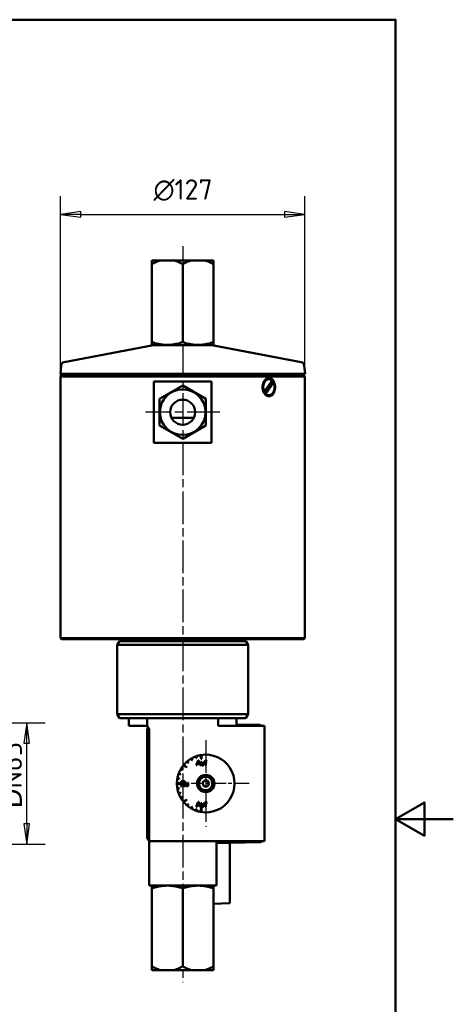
# Model space of a CAD drawing. Header units: millimetres. Extents: x 0 to 630, y 0 to 891.
# Tile 17 of 17: x 405 to 630, y 349 to 861. Entities that reach past the tile are written whole.
import ezdxf

# ---------------------------------------------------------------- set-up
doc = ezdxf.new("R2010")
doc.units = ezdxf.units.MM
doc.header["$LTSCALE"] = 3
doc.linetypes.add('CHAIN', pattern=[0.3543, 0.2362, -0.0295, 0.0591, -0.0295])
for name, color, linetype, lineweight in [('Bemaßungen(DIN)', 7, 'Continuous', 25), ('Mittelpunktmarkierung(DIN)', 4, 'CHAIN', 25), ('Rahmen_0', 179, 'Continuous', 50), ('Sichtbare Kanten(DIN)', 7, 'Continuous', 50)]:
    doc.layers.add(name, color=color, linetype=linetype, lineweight=lineweight)
doc.styles.add('STANDARD-BSI~0', font='isocpeur.ttf')
doc.dimstyles.new('STANDARD-DIN', dxfattribs={"dimscale": 3, "dimtxt": 3.5, "dimasz": 3.5, "dimexe": 3.175, "dimexo": 0, "dimgap": 0.8, "dimtad": 1, "dimrnd": 1e-08, "dimtxsty": 'STANDARD-BSI~0', "dimblk": 'Filled-1', "dimcen": 0.09, "dimdle": 10, "dimclrd": 5, "dimclre": 5, "dimclrt": 250, "dimadec": 1, "dimazin": 2, "dimtfac": 0.714286, "dimtdec": 3, "dimtmove": 0, "dimatfit": 3, "dimfxl": 1, "dimtolj": 1, "dimlwd": 25, "dimlwe": 25, "dimarcsym": 0})

# ---------------------------------------------------------------- blocks, each defined once
blk = doc.blocks.new('Ränder Default Border')
at = {"layer": 'Rahmen_0', "flags": 128}
for points in [[(10, 10), (10, 287), (200, 287), (200, 10), (10, 10)], [(210, 148.5), (200, 148.5), (205, 151.39), (205, 145.61), (200, 148.5)]]:
    blk.add_lwpolyline(points, dxfattribs=at)
blk = doc.blocks.new('Filled-1')
at = {"color": 0}
for p, q in [((0, 0), (-1, 0.143)), ((-1, 0.143), (-1, -0.143)), ((-1, 0), (0, 0)), ((-1, -0.143), (0, 0))]:
    blk.add_line(p, q, dxfattribs=at)
at = {"color": 0, "flags": 128}
blk.add_lwpolyline([(-1, -0.143), (0, 0), (-1, 0.143), (-1, -0.143)], dxfattribs=at)
at = {"color": 0}
blk.add_solid([(-1, -0.143), (0, 0), (-1, 0.143), (-1, -0.143)], dxfattribs=at)
blk = doc.blocks.new('*D22')
at = {"layer": 'Bemaßungen(DIN)', "color": 5, "linetype": 'Continuous', "lineweight": 25}
for p, q in [((425.79, 675.5), (425.79, 769.32)), ((552.79, 675.5), (552.79, 769.32)), ((436.29, 759.8), (542.29, 759.8))]:
    blk.add_line(p, q, dxfattribs=at)
at = {"layer": 'Defpoints', "color": 0, "linetype": 'Continuous'}
for p in [(552.79, 759.8), (425.79, 675.5), (552.79, 675.5)]:
    blk.add_point(p, dxfattribs=at)
at = {"layer": 'Bemaßungen(DIN)', "color": 5, "linetype": 'Continuous', "lineweight": 25, "xscale": 10.5, "yscale": 10.5, "zscale": 10.5, "rotation": 180}
blk.add_blockref('Filled-1', (425.79, 759.8), dxfattribs=at)
at = {"layer": 'Bemaßungen(DIN)', "color": 5, "linetype": 'Continuous', "lineweight": 25, "xscale": 10.5, "yscale": 10.5, "zscale": 10.5}
blk.add_blockref('Filled-1', (552.79, 759.8), dxfattribs=at)
at = {"layer": 'Bemaßungen(DIN)', "color": 250, "linetype": 'Continuous', "lineweight": 25, "true_color": 0x3f3f3f, "insert": (474.17, 778), "char_height": 10.5, "attachment_point": 1, "style": 'STANDARD-BSI~0'}
blk.add_mtext('\\A1;\\fAIGDT|b0|i0;\\H10.5000;n\\fISOCPEUR|b0|i0;\\H10.5000;127', dxfattribs=at)
blk = doc.blocks.new('*D24')
at = {"layer": 'Bemaßungen(DIN)', "color": 5, "linetype": 'Continuous', "lineweight": 25}
for p, q in [((316.09, 495.5), (417.73, 495.5)), ((408.2, 443), (408.2, 485)), ((316.09, 432.5), (417.73, 432.5))]:
    blk.add_line(p, q, dxfattribs=at)
at = {"layer": 'Defpoints', "color": 0, "linetype": 'Continuous'}
for p in [(316.09, 495.5), (408.2, 495.5), (316.09, 432.5)]:
    blk.add_point(p, dxfattribs=at)
at = {"layer": 'Bemaßungen(DIN)', "color": 5, "linetype": 'Continuous', "lineweight": 25, "xscale": 10.5, "yscale": 10.5, "zscale": 10.5}
for p, rotation in [((408.2, 495.5), 90), ((408.2, 432.5), 270)]:
    blk.add_blockref('Filled-1', p, dxfattribs=dict(at, rotation=rotation))
at = {"layer": 'Bemaßungen(DIN)', "color": 250, "linetype": 'Continuous', "lineweight": 25, "true_color": 0x3f3f3f, "insert": (395.19, 444.52), "char_height": 10.5, "attachment_point": 1, "rotation": 90, "style": 'STANDARD-BSI~0'}
blk.add_mtext('\\A1; \\fAIGDT|b0|i0;\\H10.5000;D\\fISOCPEUR|b0|i0;\\H10.5000;N65', dxfattribs=at)

msp = doc.modelspace()

# ---------------------------------------------------------------- linework, layer by layer
at = {"layer": 'Mittelpunktmarkierung(DIN)', "linetype": 'CHAIN', "ltscale": 23.990969}
for p, q in [((489.291, 743.344), (489.291, 360.812)), ((508.647, 656.996), (469.935, 656.996)), ((501.291, 486.496), (501.291, 441.496))]:
    msp.add_line(p, q, dxfattribs=at)
at = {"layer": 'Mittelpunktmarkierung(DIN)', "linetype": 'CHAIN', "ltscale": 11.111974}
msp.add_line((523.791, 463.996), (493.791, 463.996), dxfattribs=at)
at = {"layer": 'Sichtbare Kanten(DIN)'}
for p, q in [((477.889, 735.909), (473.291, 735.909)), ((473.291, 733.909), (473.291, 735.909)), ((473.291, 733.909), (473.291, 693.409)), ((477.889, 735.909), (484.693, 735.909)), ((493.889, 735.909), (484.693, 735.909)), ((489.291, 733.909), (489.291, 693.409)), ((493.889, 735.909), (500.693, 735.909)), ((505.291, 735.909), (500.693, 735.909)), ((505.291, 735.909), (505.291, 733.909)), ((505.291, 733.909), (505.291, 693.409)), ((474.106, 691.873), (427.681, 683.033)), ((473.291, 691.98), (473.291, 693.409)), ((473.414, 691.909), (473.291, 691.98)), ((473.414, 691.909), (505.168, 691.909)), ((504.476, 691.873), (550.901, 683.033)), ((505.168, 691.909), (505.291, 691.98)), ((505.291, 693.409), (505.291, 691.98)), ((426.062, 681.242), (425.691, 676.996)), ((552.519, 681.242), (552.891, 676.996)), ((552.891, 676.996), (425.691, 676.996)), ((426.687, 676.909), (425.691, 676.996)), ((426.291, 675.996), (425.791, 675.496)), ((426.291, 675.996), (552.291, 675.996)), ((551.895, 676.909), (426.687, 676.909)), ((427.291, 676.909), (427.291, 675.996)), ((551.291, 676.909), (551.291, 675.996)), ((551.895, 676.909), (552.891, 676.996)), ((552.291, 675.996), (552.791, 675.496)), ((552.791, 675.496), (425.791, 675.496)), ((425.791, 539.496), (425.791, 675.496)), ((504.291, 672.996), (474.291, 672.996)), ((474.291, 640.996), (474.291, 672.996)), ((477.291, 663.924), (489.291, 670.852)), ((489.291, 670.852), (501.291, 663.924)), ((504.291, 672.996), (504.291, 640.996)), ((531.721, 667.592), (535.834, 673.462)), ((531.967, 667.11), (535.267, 671.819)), ((536.592, 672.399), (532.48, 666.53)), ((534.157, 674.196), (533.803, 674.196)), ((536.239, 672.399), (536.592, 672.399)), ((552.791, 539.496), (552.791, 675.496)), ((531.368, 667.592), (531.721, 667.592)), ((532.48, 666.53), (532.126, 666.53)), ((534.157, 665.796), (533.803, 665.796)), ((477.291, 650.068), (477.291, 663.924)), ((501.291, 663.924), (501.291, 650.068)), ((489.291, 643.139), (477.291, 650.068)), ((483.525, 653.996), (495.057, 653.996)), ((501.291, 650.068), (489.291, 643.139)), ((474.291, 640.996), (504.291, 640.996)), ((425.791, 539.496), (552.791, 539.496)), ((426.291, 538.996), (425.791, 539.496)), ((552.291, 538.996), (426.291, 538.996)), ((456.446, 537.996), (455.291, 535.996)), ((456.446, 537.996), (522.136, 537.996)), ((458.291, 537.996), (458.291, 538.996)), ((520.291, 537.996), (520.291, 538.996)), ((522.136, 537.996), (523.291, 535.996)), ((552.291, 538.996), (552.791, 539.496)), ((523.291, 535.996), (455.291, 535.996)), ((455.291, 499.996), (455.291, 535.996)), ((523.291, 499.996), (523.291, 535.996)), ((455.291, 499.996), (523.291, 499.996)), ((456.446, 497.996), (455.291, 499.996)), ((522.136, 497.996), (456.446, 497.996)), ((461.291, 493.996), (461.291, 497.996)), ((470.771, 493.739), (470.771, 497.996)), ((507.811, 497.996), (507.811, 493.996)), ((517.291, 493.996), (517.291, 497.996)), ((522.136, 497.996), (523.291, 499.996)), ((461.291, 493.996), (469.791, 493.996)), ((470.791, 436.444), (470.791, 491.548)), ((471.791, 491.996), (471.791, 433.996)), ((531.791, 493.996), (507.811, 493.996)), ((517.291, 494.749), (528.843, 494.547)), ((531.791, 493.996), (531.791, 433.996)), ((493.705, 476.936), (494.205, 476.07)), ((494.378, 476.17), (493.878, 477.036)), ((494.205, 476.07), (494.378, 476.17)), ((496.067, 478.057), (496.409, 477.117)), ((496.597, 477.185), (496.255, 478.125)), ((497.263, 475.993), (496.287, 473.453)), ((496.409, 477.117), (496.597, 477.185)), ((497.627, 475.993), (497.263, 475.993)), ((498.664, 473.453), (497.627, 475.993)), ((498.539, 478.741), (498.886, 476.772)), ((499.181, 476.824), (498.834, 478.793)), ((498.886, 476.772), (499.181, 476.824)), ((501.692, 475.732), (501.741, 476.005)), ((488.251, 471.409), (489.117, 470.909)), ((489.217, 471.082), (488.351, 471.582)), ((489.117, 470.909), (489.217, 471.082)), ((489.704, 473.522), (491.237, 472.237)), ((491.429, 472.466), (489.897, 473.752)), ((491.237, 472.237), (491.429, 472.466)), ((491.573, 475.422), (492.216, 474.656)), ((492.369, 474.784), (491.726, 475.55)), ((492.216, 474.656), (492.369, 474.784)), ((496.287, 473.453), (496.643, 473.453)), ((496.643, 473.453), (496.922, 474.222)), ((496.922, 474.222), (497.987, 474.222)), ((497.019, 474.495), (497.3, 475.24)), ((497.882, 474.495), (497.019, 474.495)), ((497.615, 475.199), (497.882, 474.495)), ((497.987, 474.222), (498.281, 473.453)), ((498.281, 473.453), (498.664, 473.453)), ((499.197, 475.294), (498.885, 475.294)), ((498.885, 475.294), (498.885, 474.154)), ((499.197, 474.274), (499.197, 475.294)), ((500.376, 475.294), (500.064, 475.294)), ((500.064, 475.294), (500.064, 474.309)), ((500.097, 473.724), (500.097, 473.453)), ((500.097, 473.453), (500.376, 473.453)), ((500.376, 473.453), (500.376, 475.294)), ((500.939, 475.294), (500.664, 475.294)), ((500.664, 475.294), (500.664, 475.052)), ((500.664, 475.052), (500.939, 475.052)), ((500.939, 475.49), (500.939, 475.294)), ((500.939, 475.052), (500.939, 473.453)), ((500.939, 473.453), (501.251, 473.453)), ((501.249, 475.294), (501.249, 475.463)), ((501.607, 475.294), (501.249, 475.294)), ((501.251, 473.453), (501.251, 475.052)), ((501.251, 475.052), (501.607, 475.052)), ((501.607, 475.052), (501.607, 475.294)), ((486.502, 466.502), (487.487, 466.328)), ((487.521, 466.525), (486.537, 466.699)), ((487.162, 469.032), (488.101, 468.69)), ((488.17, 468.878), (487.23, 469.22)), ((487.487, 466.328), (487.521, 466.525)), ((488.101, 468.69), (488.17, 468.878)), ((488.292, 464.146), (486.292, 464.146)), ((486.292, 463.846), (488.292, 463.846)), ((487.487, 461.663), (486.502, 461.49)), ((486.537, 461.293), (487.521, 461.466)), ((487.521, 461.466), (487.487, 461.663)), ((488.292, 463.846), (488.292, 464.146)), ((489.703, 464.596), (488.4, 462.97)), ((488.4, 462.97), (488.4, 462.658)), ((488.4, 462.658), (490.41, 462.658)), ((490.369, 465.198), (488.547, 465.198)), ((488.547, 465.198), (488.547, 464.898)), ((488.547, 464.898), (489.968, 464.898)), ((488.788, 462.958), (488.94, 463.138)), ((490.41, 462.958), (488.788, 462.958)), ((488.94, 463.138), (490.369, 464.898)), ((490.369, 464.898), (490.369, 465.198)), ((490.41, 462.658), (490.41, 462.958)), ((491.037, 464.499), (490.725, 464.499)), ((490.725, 464.499), (490.725, 463.359)), ((491.037, 463.479), (491.037, 464.499)), ((492.216, 464.499), (491.904, 464.499)), ((491.904, 464.499), (491.904, 463.514)), ((491.937, 462.929), (491.937, 462.658)), ((491.937, 462.658), (492.216, 462.658)), ((492.216, 462.658), (492.216, 464.499)), ((499.559, 463.996), (500.425, 465.496)), ((500.425, 462.496), (499.559, 463.996)), ((500.425, 465.496), (502.157, 465.496)), ((502.157, 462.496), (500.425, 462.496)), ((502.157, 465.496), (503.023, 463.996)), ((503.023, 463.996), (502.157, 462.496)), ((488.101, 459.302), (487.162, 458.96)), ((487.23, 458.772), (488.17, 459.114)), ((488.17, 459.114), (488.101, 459.302)), ((489.117, 457.083), (488.251, 456.583)), ((488.351, 456.409), (489.217, 456.909)), ((489.217, 456.909), (489.117, 457.083)), ((491.237, 455.755), (489.704, 454.469)), ((489.897, 454.24), (491.429, 455.525)), ((491.429, 455.525), (491.237, 455.755)), ((492.216, 453.336), (491.573, 452.57)), ((491.726, 452.441), (492.369, 453.207)), ((492.369, 453.207), (492.216, 453.336)), ((494.205, 451.922), (493.705, 451.056)), ((493.878, 450.956), (494.378, 451.822)), ((494.378, 451.822), (494.205, 451.922)), ((496.409, 450.875), (496.067, 449.935)), ((496.255, 449.867), (496.597, 450.806)), ((497.263, 454.453), (496.287, 451.913)), ((496.287, 451.913), (496.643, 451.913)), ((496.597, 450.806), (496.409, 450.875)), ((496.643, 451.913), (496.922, 452.682)), ((496.922, 452.682), (497.987, 452.682)), ((497.019, 452.955), (497.3, 453.7)), ((497.882, 452.955), (497.019, 452.955)), ((497.627, 454.453), (497.263, 454.453)), ((497.615, 453.659), (497.882, 452.955)), ((498.664, 451.913), (497.627, 454.453)), ((497.987, 452.682), (498.281, 451.913)), ((498.281, 451.913), (498.664, 451.913)), ((498.886, 451.22), (498.539, 449.25)), ((498.834, 449.198), (499.181, 451.168)), ((499.197, 453.754), (498.885, 453.754)), ((498.885, 453.754), (498.885, 452.614)), ((499.181, 451.168), (498.886, 451.22)), ((499.197, 452.734), (499.197, 453.754)), ((500.376, 453.754), (500.064, 453.754)), ((500.064, 453.754), (500.064, 452.769)), ((500.097, 452.184), (500.097, 451.913)), ((500.097, 451.913), (500.376, 451.913)), ((500.376, 451.913), (500.376, 453.754)), ((500.939, 453.754), (500.664, 453.754)), ((500.664, 453.754), (500.664, 453.512)), ((500.664, 453.512), (500.939, 453.512)), ((500.939, 453.95), (500.939, 453.754)), ((500.939, 453.512), (500.939, 451.913)), ((500.939, 451.913), (501.251, 451.913)), ((501.249, 453.754), (501.249, 453.923)), ((501.607, 453.754), (501.249, 453.754)), ((501.251, 451.913), (501.251, 453.512)), ((501.251, 453.512), (501.607, 453.512)), ((501.607, 453.512), (501.607, 453.754)), ((501.692, 454.192), (501.741, 454.465)), ((531.791, 433.996), (471.791, 433.996)), ((471.791, 433.996), (471.791, 410.996)), ((506.791, 433.996), (506.791, 410.996)), ((528.843, 433.444), (506.791, 433.059)), ((513.791, 433.182), (513.791, 401.887)), ((506.791, 410.996), (471.791, 410.996)), ((473.414, 410.996), (473.291, 410.925)), ((473.291, 409.496), (473.291, 410.925)), ((473.291, 368.996), (473.291, 409.496)), ((489.291, 368.996), (489.291, 409.496)), ((505.168, 410.996), (505.291, 410.925)), ((505.291, 410.925), (505.291, 409.496)), ((505.291, 368.996), (505.291, 409.496)), ((513.791, 401.887), (505.291, 401.516)), ((473.291, 366.996), (473.291, 368.996)), ((505.291, 368.996), (505.291, 366.996)), ((473.291, 366.996), (477.889, 366.996)), ((484.693, 366.996), (477.889, 366.996)), ((484.693, 366.996), (493.889, 366.996)), ((500.693, 366.996), (493.889, 366.996)), ((500.693, 366.996), (505.291, 366.996))]:
    msp.add_line(p, q, dxfattribs=at)
at = {"layer": 'Sichtbare Kanten(DIN)', "flags": 128}
for points in [[(477.889, 735.909), (477.706, 735.857), (477.523, 735.803), (477.339, 735.746), (477.154, 735.686), (476.97, 735.624), (476.784, 735.559), (476.598, 735.491), (476.411, 735.421), (476.224, 735.347), (476.035, 735.272), (475.846, 735.193), (475.656, 735.111), (475.465, 735.027), (475.273, 734.94), (475.08, 734.85), (474.886, 734.757), (474.691, 734.662), (474.495, 734.563), (474.298, 734.462), (474.099, 734.357), (473.899, 734.25), (473.698, 734.139), (473.495, 734.025), (473.291, 733.909)], [(489.291, 733.909), (489.087, 734.025), (488.884, 734.139), (488.683, 734.25), (488.483, 734.357), (488.284, 734.462), (488.087, 734.563), (487.891, 734.662), (487.696, 734.757), (487.502, 734.85), (487.309, 734.94), (487.117, 735.027), (486.926, 735.111), (486.736, 735.193), (486.547, 735.272), (486.358, 735.347), (486.171, 735.421), (485.984, 735.491), (485.798, 735.559), (485.612, 735.624), (485.428, 735.686), (485.243, 735.746), (485.059, 735.803), (484.876, 735.857), (484.693, 735.909)], [(493.889, 735.909), (493.706, 735.857), (493.523, 735.803), (493.339, 735.746), (493.154, 735.686), (492.97, 735.624), (492.784, 735.559), (492.598, 735.491), (492.411, 735.421), (492.224, 735.347), (492.035, 735.272), (491.846, 735.193), (491.656, 735.111), (491.465, 735.027), (491.273, 734.94), (491.08, 734.85), (490.886, 734.757), (490.691, 734.662), (490.495, 734.563), (490.298, 734.462), (490.099, 734.357), (489.899, 734.25), (489.698, 734.139), (489.495, 734.025), (489.291, 733.909)], [(505.291, 733.909), (505.087, 734.025), (504.884, 734.139), (504.683, 734.25), (504.483, 734.357), (504.284, 734.462), (504.087, 734.563), (503.891, 734.662), (503.696, 734.757), (503.502, 734.85), (503.309, 734.94), (503.117, 735.027), (502.926, 735.111), (502.736, 735.193), (502.547, 735.272), (502.358, 735.347), (502.171, 735.421), (501.984, 735.491), (501.798, 735.559), (501.612, 735.624), (501.428, 735.686), (501.243, 735.746), (501.059, 735.803), (500.876, 735.857), (500.693, 735.909)], [(473.291, 693.409), (474.047, 693.166), (474.778, 692.949), (475.487, 692.757), (476.177, 692.589), (476.851, 692.442), (477.51, 692.317), (478.158, 692.213), (478.796, 692.128), (479.426, 692.063), (480.051, 692.016), (480.672, 691.989), (481.291, 691.98), (481.91, 691.989), (482.531, 692.016), (483.156, 692.063), (483.786, 692.128), (484.424, 692.213), (485.072, 692.317), (485.731, 692.442), (486.405, 692.589), (487.095, 692.757), (487.804, 692.949), (488.535, 693.166), (489.291, 693.409)], [(489.291, 693.409), (490.047, 693.166), (490.778, 692.949), (491.487, 692.757), (492.177, 692.589), (492.851, 692.442), (493.51, 692.317), (494.158, 692.213), (494.796, 692.128), (495.426, 692.063), (496.051, 692.016), (496.672, 691.989), (497.291, 691.98), (497.91, 691.989), (498.531, 692.016), (499.156, 692.063), (499.786, 692.128), (500.424, 692.213), (501.072, 692.317), (501.731, 692.442), (502.405, 692.589), (503.095, 692.757), (503.804, 692.949), (504.535, 693.166), (505.291, 693.409)], [(534.192, 665.246), (533.769, 665.287), (533.34, 665.411), (532.918, 665.618), (532.517, 665.905), (532.149, 666.259), (531.823, 666.664), (531.538, 667.122), (531.291, 667.639), (531.091, 668.202), (530.947, 668.794), (530.862, 669.399), (530.833, 669.996), (530.862, 670.593), (530.947, 671.198), (531.091, 671.791), (531.291, 672.354), (531.539, 672.871), (531.824, 673.328), (532.149, 673.734), (532.518, 674.088), (532.918, 674.374), (533.34, 674.581), (533.77, 674.705), (534.192, 674.746)], [(534.192, 674.746), (534.611, 674.705), (535.028, 674.581), (535.431, 674.374), (535.806, 674.088), (536.146, 673.734), (536.442, 673.328), (536.697, 672.871), (536.917, 672.354), (537.093, 671.791), (537.218, 671.198), (537.292, 670.593), (537.317, 669.996), (537.292, 669.399), (537.218, 668.794), (537.093, 668.202), (536.917, 667.639), (536.698, 667.122), (536.442, 666.664), (536.147, 666.259), (535.807, 665.905), (535.432, 665.618), (535.029, 665.411), (534.611, 665.287), (534.192, 665.246)], [(535.267, 671.819), (535.303, 671.841), (535.34, 671.863), (535.377, 671.885), (535.415, 671.908), (535.453, 671.93), (535.491, 671.953), (535.529, 671.976), (535.568, 671.999), (535.607, 672.023), (535.647, 672.046), (535.686, 672.07), (535.727, 672.094), (535.767, 672.118), (535.808, 672.143), (535.849, 672.167), (535.891, 672.192), (535.933, 672.217), (535.976, 672.242), (536.018, 672.268), (536.062, 672.294), (536.105, 672.32), (536.149, 672.346), (536.194, 672.372), (536.239, 672.399)], [(532.126, 666.53), (532.119, 666.556), (532.111, 666.583), (532.104, 666.609), (532.097, 666.635), (532.09, 666.661), (532.083, 666.686), (532.076, 666.712), (532.069, 666.737), (532.062, 666.762), (532.055, 666.786), (532.048, 666.811), (532.042, 666.835), (532.035, 666.859), (532.029, 666.883), (532.022, 666.906), (532.016, 666.93), (532.009, 666.953), (532.003, 666.976), (531.997, 666.998), (531.991, 667.021), (531.985, 667.043), (531.979, 667.066), (531.973, 667.088), (531.967, 667.11)], [(470.771, 493.739), (470.731, 493.761), (470.691, 493.782), (470.65, 493.802), (470.61, 493.821), (470.569, 493.838), (470.528, 493.855), (470.486, 493.871), (470.445, 493.886), (470.403, 493.9), (470.362, 493.912), (470.32, 493.924), (470.278, 493.935), (470.237, 493.945), (470.195, 493.954), (470.154, 493.962), (470.113, 493.969), (470.072, 493.976), (470.031, 493.981), (469.99, 493.986), (469.949, 493.989), (469.909, 493.992), (469.87, 493.994), (469.83, 493.995), (469.791, 493.996)], [(501.448, 476.036), (501.423, 476.035), (501.398, 476.033), (501.373, 476.029), (501.348, 476.025), (501.324, 476.019), (501.3, 476.012), (501.276, 476.004), (501.252, 475.995), (501.229, 475.985), (501.206, 475.975), (501.183, 475.963), (501.161, 475.951), (501.139, 475.938), (501.118, 475.924), (501.098, 475.91), (501.079, 475.895), (501.061, 475.88), (501.044, 475.864), (501.029, 475.849), (501.015, 475.833), (501.002, 475.817), (500.991, 475.801), (500.98, 475.783), (500.972, 475.765)], [(501.741, 476.005), (501.729, 476.007), (501.717, 476.009), (501.705, 476.011), (501.692, 476.014), (501.68, 476.016), (501.668, 476.017), (501.656, 476.019), (501.644, 476.021), (501.632, 476.023), (501.62, 476.024), (501.607, 476.026), (501.595, 476.027), (501.583, 476.028), (501.571, 476.03), (501.559, 476.031), (501.546, 476.032), (501.534, 476.033), (501.522, 476.034), (501.51, 476.034), (501.497, 476.035), (501.485, 476.035), (501.473, 476.036), (501.461, 476.036), (501.448, 476.036)], [(497.3, 475.24), (497.307, 475.26), (497.314, 475.28), (497.321, 475.3), (497.327, 475.32), (497.334, 475.34), (497.34, 475.36), (497.347, 475.38), (497.353, 475.4), (497.359, 475.42), (497.365, 475.44), (497.371, 475.46), (497.377, 475.481), (497.383, 475.501), (497.388, 475.521), (497.394, 475.542), (497.399, 475.562), (497.404, 475.582), (497.409, 475.603), (497.414, 475.623), (497.419, 475.644), (497.424, 475.664), (497.428, 475.685), (497.433, 475.705), (497.437, 475.726)], [(497.437, 475.726), (497.443, 475.704), (497.45, 475.682), (497.457, 475.659), (497.463, 475.637), (497.47, 475.615), (497.478, 475.592), (497.485, 475.57), (497.492, 475.547), (497.499, 475.525), (497.507, 475.504), (497.514, 475.482), (497.521, 475.46), (497.529, 475.439), (497.536, 475.417), (497.544, 475.395), (497.552, 475.373), (497.56, 475.351), (497.568, 475.329), (497.575, 475.307), (497.583, 475.286), (497.591, 475.264), (497.599, 475.242), (497.607, 475.221), (497.615, 475.199)], [(498.885, 474.154), (498.885, 474.142), (498.885, 474.131), (498.885, 474.119), (498.885, 474.107), (498.886, 474.095), (498.886, 474.083), (498.886, 474.07), (498.886, 474.058), (498.887, 474.046), (498.887, 474.034), (498.888, 474.022), (498.888, 474.01), (498.889, 473.998), (498.89, 473.986), (498.89, 473.975), (498.891, 473.963), (498.892, 473.95), (498.894, 473.938), (498.895, 473.925), (498.897, 473.912), (498.898, 473.9), (498.9, 473.887), (498.902, 473.875), (498.905, 473.864)], [(498.905, 473.864), (498.913, 473.831), (498.925, 473.8), (498.939, 473.77), (498.956, 473.741), (498.974, 473.714), (498.995, 473.687), (499.017, 473.661), (499.041, 473.636), (499.067, 473.611), (499.095, 473.587), (499.125, 473.564), (499.155, 473.543), (499.187, 473.523), (499.219, 473.504), (499.251, 473.487), (499.283, 473.472), (499.315, 473.458), (499.347, 473.446), (499.378, 473.436), (499.408, 473.427), (499.437, 473.421), (499.464, 473.416), (499.49, 473.413), (499.514, 473.413)], [(499.216, 473.945), (499.214, 473.956), (499.212, 473.968), (499.21, 473.981), (499.208, 473.994), (499.207, 474.008), (499.205, 474.021), (499.204, 474.035), (499.203, 474.049), (499.202, 474.063), (499.201, 474.076), (499.201, 474.09), (499.2, 474.104), (499.199, 474.118), (499.199, 474.132), (499.198, 474.147), (499.198, 474.161), (499.198, 474.176), (499.198, 474.19), (499.197, 474.204), (499.197, 474.219), (499.197, 474.233), (499.197, 474.247), (499.197, 474.261), (499.197, 474.274)], [(499.576, 473.682), (499.556, 473.683), (499.536, 473.685), (499.516, 473.689), (499.496, 473.694), (499.477, 473.701), (499.458, 473.708), (499.439, 473.716), (499.421, 473.725), (499.403, 473.735), (499.385, 473.746), (499.368, 473.757), (499.351, 473.769), (499.335, 473.782), (499.319, 473.795), (499.305, 473.808), (499.291, 473.822), (499.277, 473.836), (499.265, 473.851), (499.254, 473.866), (499.244, 473.881), (499.235, 473.896), (499.228, 473.912), (499.221, 473.928), (499.216, 473.945)], [(499.514, 473.413), (499.543, 473.413), (499.572, 473.415), (499.601, 473.417), (499.629, 473.421), (499.658, 473.425), (499.686, 473.431), (499.714, 473.438), (499.742, 473.447), (499.769, 473.456), (499.795, 473.467), (499.821, 473.479), (499.847, 473.492), (499.872, 473.506), (499.896, 473.522), (499.92, 473.538), (499.943, 473.556), (499.965, 473.574), (499.986, 473.593), (500.006, 473.613), (500.026, 473.634), (500.045, 473.656), (500.063, 473.678), (500.08, 473.701), (500.097, 473.724)], [(500.064, 474.309), (500.063, 474.267), (500.059, 474.226), (500.053, 474.185), (500.045, 474.144), (500.034, 474.104), (500.021, 474.065), (500.005, 474.027), (499.987, 473.99), (499.966, 473.953), (499.944, 473.919), (499.92, 473.887), (499.894, 473.857), (499.868, 473.829), (499.841, 473.803), (499.813, 473.78), (499.784, 473.759), (499.756, 473.741), (499.727, 473.725), (499.7, 473.712), (499.672, 473.701), (499.646, 473.692), (499.621, 473.686), (499.598, 473.683), (499.576, 473.682)], [(500.972, 475.765), (500.968, 475.754), (500.965, 475.743), (500.962, 475.732), (500.959, 475.72), (500.957, 475.708), (500.954, 475.697), (500.952, 475.685), (500.951, 475.673), (500.949, 475.662), (500.947, 475.651), (500.946, 475.639), (500.945, 475.628), (500.944, 475.617), (500.943, 475.605), (500.942, 475.594), (500.942, 475.582), (500.941, 475.57), (500.941, 475.559), (500.94, 475.547), (500.94, 475.536), (500.94, 475.524), (500.939, 475.513), (500.939, 475.501), (500.939, 475.49)], [(501.249, 475.463), (501.249, 475.481), (501.251, 475.499), (501.253, 475.517), (501.257, 475.535), (501.261, 475.552), (501.267, 475.569), (501.273, 475.586), (501.281, 475.603), (501.289, 475.618), (501.299, 475.634), (501.309, 475.648), (501.32, 475.662), (501.333, 475.675), (501.346, 475.688), (501.36, 475.699), (501.375, 475.709), (501.39, 475.718), (501.406, 475.726), (501.423, 475.733), (501.44, 475.739), (501.457, 475.744), (501.475, 475.747), (501.492, 475.749), (501.51, 475.749)], [(501.51, 475.749), (501.518, 475.749), (501.526, 475.749), (501.533, 475.749), (501.541, 475.749), (501.548, 475.748), (501.556, 475.748), (501.564, 475.748), (501.571, 475.747), (501.579, 475.747), (501.587, 475.746), (501.594, 475.745), (501.602, 475.745), (501.609, 475.744), (501.617, 475.743), (501.624, 475.742), (501.632, 475.741), (501.64, 475.74), (501.647, 475.739), (501.655, 475.738), (501.662, 475.737), (501.67, 475.736), (501.677, 475.734), (501.685, 475.733), (501.692, 475.732)], [(489.968, 464.898), (489.957, 464.886), (489.945, 464.874), (489.934, 464.862), (489.922, 464.85), (489.911, 464.837), (489.9, 464.825), (489.888, 464.813), (489.877, 464.8), (489.866, 464.788), (489.855, 464.775), (489.844, 464.763), (489.833, 464.75), (489.822, 464.738), (489.811, 464.725), (489.8, 464.712), (489.789, 464.699), (489.778, 464.687), (489.767, 464.674), (489.756, 464.661), (489.746, 464.648), (489.735, 464.635), (489.724, 464.622), (489.714, 464.609), (489.703, 464.596)], [(490.725, 463.359), (490.725, 463.347), (490.726, 463.336), (490.726, 463.324), (490.726, 463.312), (490.726, 463.3), (490.726, 463.288), (490.726, 463.275), (490.727, 463.263), (490.727, 463.251), (490.728, 463.239), (490.728, 463.227), (490.729, 463.215), (490.729, 463.203), (490.73, 463.192), (490.731, 463.18), (490.732, 463.168), (490.733, 463.155), (490.734, 463.143), (490.735, 463.13), (490.737, 463.118), (490.738, 463.105), (490.74, 463.093), (490.742, 463.08), (490.745, 463.069)], [(490.745, 463.069), (490.753, 463.037), (490.765, 463.005), (490.779, 462.975), (490.796, 462.946), (490.814, 462.919), (490.835, 462.892), (490.857, 462.866), (490.881, 462.841), (490.908, 462.816), (490.935, 462.792), (490.965, 462.77), (490.996, 462.748), (491.027, 462.728), (491.059, 462.709), (491.091, 462.692), (491.123, 462.677), (491.155, 462.663), (491.187, 462.651), (491.218, 462.641), (491.248, 462.633), (491.277, 462.626), (491.305, 462.621), (491.331, 462.619), (491.355, 462.618)], [(491.057, 463.15), (491.054, 463.161), (491.052, 463.173), (491.05, 463.186), (491.048, 463.199), (491.047, 463.213), (491.046, 463.226), (491.044, 463.24), (491.043, 463.254), (491.042, 463.268), (491.042, 463.281), (491.041, 463.295), (491.04, 463.309), (491.04, 463.323), (491.039, 463.337), (491.039, 463.352), (491.038, 463.366), (491.038, 463.381), (491.038, 463.395), (491.038, 463.409), (491.037, 463.424), (491.037, 463.438), (491.037, 463.452), (491.037, 463.466), (491.037, 463.479)], [(491.417, 462.887), (491.396, 462.888), (491.376, 462.89), (491.356, 462.894), (491.337, 462.899), (491.317, 462.906), (491.298, 462.913), (491.28, 462.921), (491.261, 462.93), (491.243, 462.94), (491.226, 462.951), (491.208, 462.962), (491.192, 462.974), (491.175, 462.987), (491.16, 463), (491.145, 463.013), (491.131, 463.027), (491.118, 463.042), (491.106, 463.056), (491.095, 463.071), (491.085, 463.086), (491.076, 463.101), (491.068, 463.117), (491.061, 463.133), (491.057, 463.15)], [(491.355, 462.618), (491.384, 462.618), (491.412, 462.62), (491.441, 462.622), (491.47, 462.626), (491.498, 462.631), (491.526, 462.636), (491.554, 462.644), (491.582, 462.652), (491.609, 462.661), (491.635, 462.672), (491.661, 462.684), (491.687, 462.697), (491.712, 462.711), (491.736, 462.727), (491.76, 462.743), (491.783, 462.761), (491.805, 462.779), (491.826, 462.798), (491.846, 462.818), (491.866, 462.839), (491.885, 462.861), (491.903, 462.883), (491.921, 462.906), (491.937, 462.929)], [(491.904, 463.514), (491.903, 463.472), (491.9, 463.431), (491.894, 463.39), (491.885, 463.35), (491.874, 463.309), (491.861, 463.27), (491.845, 463.232), (491.827, 463.195), (491.807, 463.159), (491.784, 463.124), (491.76, 463.092), (491.735, 463.062), (491.708, 463.034), (491.681, 463.008), (491.653, 462.985), (491.624, 462.964), (491.596, 462.946), (491.568, 462.93), (491.54, 462.917), (491.513, 462.906), (491.487, 462.898), (491.462, 462.892), (491.438, 462.888), (491.417, 462.887)], [(497.3, 453.7), (497.307, 453.72), (497.314, 453.74), (497.321, 453.76), (497.327, 453.78), (497.334, 453.8), (497.34, 453.82), (497.347, 453.84), (497.353, 453.86), (497.359, 453.88), (497.365, 453.9), (497.371, 453.92), (497.377, 453.941), (497.383, 453.961), (497.388, 453.981), (497.394, 454.002), (497.399, 454.022), (497.404, 454.042), (497.409, 454.063), (497.414, 454.083), (497.419, 454.104), (497.424, 454.124), (497.428, 454.145), (497.433, 454.165), (497.437, 454.186)], [(497.437, 454.186), (497.443, 454.164), (497.45, 454.142), (497.457, 454.119), (497.463, 454.097), (497.47, 454.075), (497.478, 454.052), (497.485, 454.03), (497.492, 454.007), (497.499, 453.985), (497.507, 453.964), (497.514, 453.942), (497.521, 453.92), (497.529, 453.899), (497.536, 453.877), (497.544, 453.855), (497.552, 453.833), (497.56, 453.811), (497.568, 453.789), (497.575, 453.767), (497.583, 453.746), (497.591, 453.724), (497.599, 453.702), (497.607, 453.681), (497.615, 453.659)], [(498.885, 452.614), (498.885, 452.602), (498.885, 452.591), (498.885, 452.579), (498.885, 452.567), (498.886, 452.555), (498.886, 452.543), (498.886, 452.53), (498.886, 452.518), (498.887, 452.506), (498.887, 452.494), (498.888, 452.482), (498.888, 452.47), (498.889, 452.458), (498.89, 452.446), (498.89, 452.435), (498.891, 452.423), (498.892, 452.41), (498.894, 452.398), (498.895, 452.385), (498.897, 452.372), (498.898, 452.36), (498.9, 452.347), (498.902, 452.335), (498.905, 452.324)], [(498.905, 452.324), (498.913, 452.291), (498.925, 452.26), (498.939, 452.23), (498.956, 452.201), (498.974, 452.174), (498.995, 452.147), (499.017, 452.121), (499.041, 452.096), (499.067, 452.071), (499.095, 452.047), (499.125, 452.024), (499.155, 452.003), (499.187, 451.983), (499.219, 451.964), (499.251, 451.947), (499.283, 451.932), (499.315, 451.918), (499.347, 451.906), (499.378, 451.896), (499.408, 451.887), (499.437, 451.881), (499.464, 451.876), (499.49, 451.873), (499.514, 451.873)], [(499.216, 452.405), (499.214, 452.416), (499.212, 452.428), (499.21, 452.441), (499.208, 452.454), (499.207, 452.468), (499.205, 452.481), (499.204, 452.495), (499.203, 452.509), (499.202, 452.523), (499.201, 452.536), (499.201, 452.55), (499.2, 452.564), (499.199, 452.578), (499.199, 452.592), (499.198, 452.607), (499.198, 452.621), (499.198, 452.636), (499.198, 452.65), (499.197, 452.664), (499.197, 452.679), (499.197, 452.693), (499.197, 452.707), (499.197, 452.721), (499.197, 452.734)], [(499.576, 452.142), (499.556, 452.143), (499.536, 452.145), (499.516, 452.149), (499.496, 452.154), (499.477, 452.161), (499.458, 452.168), (499.439, 452.176), (499.421, 452.185), (499.403, 452.195), (499.385, 452.206), (499.368, 452.217), (499.351, 452.229), (499.335, 452.242), (499.319, 452.255), (499.305, 452.268), (499.291, 452.282), (499.277, 452.296), (499.265, 452.311), (499.254, 452.326), (499.244, 452.341), (499.235, 452.356), (499.228, 452.372), (499.221, 452.388), (499.216, 452.405)], [(499.514, 451.873), (499.543, 451.873), (499.572, 451.875), (499.601, 451.877), (499.629, 451.881), (499.658, 451.885), (499.686, 451.891), (499.714, 451.898), (499.742, 451.907), (499.769, 451.916), (499.795, 451.927), (499.821, 451.939), (499.847, 451.952), (499.872, 451.966), (499.896, 451.982), (499.92, 451.998), (499.943, 452.016), (499.965, 452.034), (499.986, 452.053), (500.006, 452.073), (500.026, 452.094), (500.045, 452.116), (500.063, 452.138), (500.08, 452.161), (500.097, 452.184)], [(500.064, 452.769), (500.063, 452.727), (500.059, 452.686), (500.053, 452.645), (500.045, 452.604), (500.034, 452.564), (500.021, 452.525), (500.005, 452.487), (499.987, 452.45), (499.966, 452.413), (499.944, 452.379), (499.92, 452.347), (499.894, 452.317), (499.868, 452.289), (499.841, 452.263), (499.813, 452.24), (499.784, 452.219), (499.756, 452.201), (499.727, 452.185), (499.7, 452.172), (499.672, 452.161), (499.646, 452.152), (499.621, 452.146), (499.598, 452.143), (499.576, 452.142)], [(500.972, 454.225), (500.968, 454.214), (500.965, 454.203), (500.962, 454.192), (500.959, 454.18), (500.957, 454.168), (500.954, 454.157), (500.952, 454.145), (500.951, 454.133), (500.949, 454.122), (500.947, 454.111), (500.946, 454.099), (500.945, 454.088), (500.944, 454.077), (500.943, 454.065), (500.942, 454.054), (500.942, 454.042), (500.941, 454.03), (500.941, 454.019), (500.94, 454.007), (500.94, 453.996), (500.94, 453.984), (500.939, 453.973), (500.939, 453.961), (500.939, 453.95)], [(501.448, 454.496), (501.423, 454.495), (501.398, 454.493), (501.373, 454.489), (501.348, 454.485), (501.324, 454.479), (501.3, 454.472), (501.276, 454.464), (501.252, 454.455), (501.229, 454.445), (501.206, 454.435), (501.183, 454.423), (501.161, 454.411), (501.139, 454.398), (501.118, 454.384), (501.098, 454.37), (501.079, 454.355), (501.061, 454.34), (501.044, 454.324), (501.029, 454.309), (501.015, 454.293), (501.002, 454.277), (500.991, 454.261), (500.98, 454.243), (500.972, 454.225)], [(501.249, 453.923), (501.249, 453.941), (501.251, 453.959), (501.253, 453.977), (501.257, 453.995), (501.261, 454.012), (501.267, 454.029), (501.273, 454.046), (501.281, 454.063), (501.289, 454.078), (501.299, 454.094), (501.309, 454.108), (501.32, 454.122), (501.333, 454.135), (501.346, 454.148), (501.36, 454.159), (501.375, 454.169), (501.39, 454.178), (501.406, 454.186), (501.423, 454.193), (501.44, 454.199), (501.457, 454.204), (501.475, 454.207), (501.492, 454.209), (501.51, 454.209)], [(501.741, 454.465), (501.729, 454.467), (501.717, 454.469), (501.705, 454.471), (501.692, 454.474), (501.68, 454.476), (501.668, 454.477), (501.656, 454.479), (501.644, 454.481), (501.632, 454.483), (501.62, 454.484), (501.607, 454.486), (501.595, 454.487), (501.583, 454.488), (501.571, 454.49), (501.559, 454.491), (501.546, 454.492), (501.534, 454.493), (501.522, 454.494), (501.51, 454.494), (501.497, 454.495), (501.485, 454.495), (501.473, 454.496), (501.461, 454.496), (501.448, 454.496)], [(501.51, 454.209), (501.518, 454.209), (501.526, 454.209), (501.533, 454.209), (501.541, 454.209), (501.548, 454.208), (501.556, 454.208), (501.564, 454.208), (501.571, 454.207), (501.579, 454.207), (501.587, 454.206), (501.594, 454.205), (501.602, 454.205), (501.609, 454.204), (501.617, 454.203), (501.624, 454.202), (501.632, 454.201), (501.64, 454.2), (501.647, 454.199), (501.655, 454.198), (501.662, 454.197), (501.67, 454.196), (501.677, 454.194), (501.685, 454.193), (501.692, 454.192)], [(489.291, 409.496), (488.535, 409.739), (487.804, 409.955), (487.095, 410.147), (486.405, 410.316), (485.731, 410.462), (485.072, 410.587), (484.424, 410.692), (483.786, 410.776), (483.156, 410.842), (482.531, 410.888), (481.91, 410.916), (481.291, 410.925), (480.672, 410.916), (480.051, 410.888), (479.426, 410.842), (478.796, 410.776), (478.158, 410.692), (477.51, 410.587), (476.851, 410.462), (476.177, 410.316), (475.487, 410.147), (474.778, 409.955), (474.047, 409.739), (473.291, 409.496)], [(505.291, 409.496), (504.535, 409.739), (503.804, 409.955), (503.095, 410.147), (502.405, 410.316), (501.731, 410.462), (501.072, 410.587), (500.424, 410.692), (499.786, 410.776), (499.156, 410.842), (498.531, 410.888), (497.91, 410.916), (497.291, 410.925), (496.672, 410.916), (496.051, 410.888), (495.426, 410.842), (494.796, 410.776), (494.158, 410.692), (493.51, 410.587), (492.851, 410.462), (492.177, 410.316), (491.487, 410.147), (490.778, 409.955), (490.047, 409.739), (489.291, 409.496)], [(473.291, 368.996), (473.495, 368.879), (473.698, 368.765), (473.899, 368.655), (474.099, 368.547), (474.298, 368.443), (474.495, 368.341), (474.691, 368.243), (474.886, 368.147), (475.08, 368.054), (475.273, 367.964), (475.465, 367.877), (475.656, 367.793), (475.846, 367.712), (476.035, 367.633), (476.224, 367.557), (476.411, 367.484), (476.598, 367.413), (476.784, 367.346), (476.97, 367.281), (477.154, 367.218), (477.339, 367.159), (477.523, 367.102), (477.706, 367.047), (477.889, 366.996)], [(484.693, 366.996), (484.876, 367.047), (485.059, 367.102), (485.243, 367.159), (485.428, 367.218), (485.612, 367.281), (485.798, 367.346), (485.984, 367.413), (486.171, 367.484), (486.358, 367.557), (486.547, 367.633), (486.736, 367.712), (486.926, 367.793), (487.117, 367.877), (487.309, 367.964), (487.502, 368.054), (487.696, 368.147), (487.891, 368.243), (488.087, 368.341), (488.284, 368.443), (488.483, 368.547), (488.683, 368.655), (488.884, 368.765), (489.087, 368.879), (489.291, 368.996)], [(489.291, 368.996), (489.495, 368.879), (489.698, 368.765), (489.899, 368.655), (490.099, 368.547), (490.298, 368.443), (490.495, 368.341), (490.691, 368.243), (490.886, 368.147), (491.08, 368.054), (491.273, 367.964), (491.465, 367.877), (491.656, 367.793), (491.846, 367.712), (492.035, 367.633), (492.224, 367.557), (492.411, 367.484), (492.598, 367.413), (492.784, 367.346), (492.97, 367.281), (493.154, 367.218), (493.339, 367.159), (493.523, 367.102), (493.706, 367.047), (493.889, 366.996)], [(500.693, 366.996), (500.876, 367.047), (501.059, 367.102), (501.243, 367.159), (501.428, 367.218), (501.612, 367.281), (501.798, 367.346), (501.984, 367.413), (502.171, 367.484), (502.358, 367.557), (502.547, 367.633), (502.736, 367.712), (502.926, 367.793), (503.117, 367.877), (503.309, 367.964), (503.502, 368.054), (503.696, 368.147), (503.891, 368.243), (504.087, 368.341), (504.284, 368.443), (504.483, 368.547), (504.683, 368.655), (504.884, 368.765), (505.087, 368.879), (505.291, 368.996)]]:
    msp.add_lwpolyline(points, dxfattribs=at)
at = {"layer": 'Sichtbare Kanten(DIN)'}
for centre, radius in [((489.291, 656.996), 11.856), ((489.291, 656.996), 6.5), ((501.291, 463.996), 4.5), ((501.291, 463.996), 3.5)]:
    msp.add_circle(centre, radius, dxfattribs=at)
for centre, radius, start, end in [((474.48, 689.909), 2, 90, 100.78191), ((504.102, 689.909), 2, 79.21809, 90), ((428.055, 681.068), 2, 100.78191, 175), ((550.527, 681.068), 2, 5, 79.21809), ((469.791, 491.996), 2, 0, 60.66794), ((473.791, 491.548), 3, 144.99528, 180), ((528.791, 491.548), 3, 54.68939, 89), ((501.291, 463.996), 15, 120.38197, 129.61803), ((501.291, 463.996), 15, 119.61803, 120.38197), ((501.291, 463.996), 15, 110.38197, 119.61803), ((501.291, 463.996), 15, 109.61803, 110.38197), ((501.291, 463.996), 15, 100.57297, 109.61803), ((501.291, 463.996), 15, 99.42703, 100.57297), ((501.291, 463.996), 15, 260.57297, 99.42703), ((501.291, 463.996), 15, 150.38197, 159.61803), ((501.291, 463.996), 15, 149.61803, 150.38197), ((501.291, 463.996), 15, 140.57297, 149.61803), ((501.291, 463.996), 15, 139.42703, 140.57297), ((501.291, 463.996), 15, 130.38197, 139.42703), ((501.291, 463.996), 15, 129.61803, 130.38197), ((501.291, 463.996), 15, 170.38197, 179.42703), ((501.291, 463.996), 15, 169.61803, 170.38197), ((501.291, 463.996), 15, 160.38197, 169.61803), ((501.291, 463.996), 15, 159.61803, 160.38197), ((501.291, 463.996), 15, 179.42703, 180.57297), ((501.291, 463.996), 15, 180.57297, 189.61803), ((501.291, 463.996), 15, 189.61803, 190.38197), ((501.291, 463.996), 15, 190.38197, 199.61803), ((501.291, 463.996), 15, 199.61803, 200.38197), ((501.291, 463.996), 15, 200.38197, 209.61803), ((501.291, 463.996), 15, 209.61803, 210.38197), ((501.291, 463.996), 15, 210.38197, 219.42703), ((501.291, 463.996), 15, 219.42703, 220.57297), ((501.291, 463.996), 15, 220.57297, 229.61803), ((501.291, 463.996), 15, 229.61803, 230.38197), ((501.291, 463.996), 15, 230.38197, 239.61803), ((501.291, 463.996), 15, 239.61803, 240.38197), ((501.291, 463.996), 15, 240.38197, 249.61803), ((501.291, 463.996), 15, 249.61803, 250.38197), ((501.291, 463.996), 15, 250.38197, 259.42703), ((501.291, 463.996), 15, 259.42703, 260.57297), ((473.791, 436.444), 3, 180, 228.18969), ((528.791, 436.444), 3, 271, 305.31061)]:
    msp.add_arc(centre, radius, start, end, dxfattribs=at)
for centre, major_axis, start_param, end_param in [((533.803, 669.996), (0, 4.2), 0, 2.1800299), ((534.157, 669.996), (0, 4.2), 5.6831113, 8.4632152), ((534.157, 669.996), (0, -4.2), 5.6831113, 8.4632152), ((533.238, 669.996), (0, -3.4), 2.1368488, 2.3112131), ((533.238, 669.996), (0, 3.4), 2.3558788, 2.5846998), ((533.803, 669.996), (0, -4.2), 5.6831113, 6.2831853)]:
    msp.add_ellipse(centre, major_axis=major_axis, ratio=0.7071068, start_param=start_param, end_param=end_param, dxfattribs=at)

# ---------------------------------------------------------------- block references
at = {"xscale": 3, "yscale": 3, "zscale": 3}
msp.add_blockref('Ränder Default Border', (0, 0), dxfattribs=at)

# ---------------------------------------------------------------- dimensions: what is measured, and where the dimension line sits
at = {"layer": 'Bemaßungen(DIN)', "color": 5, "linetype": 'Continuous', "lineweight": 25, "true_color": 0x0000ff}
dim = msp.add_linear_dim(base=(552.791, 759.799), p1=(425.791, 675.496), p2=(552.791, 675.496), text='\\fAIGDT|b0|i0;\\H10.5000;n\\fISOCPEUR|b0|i0;\\H10.5000;<>', dimstyle='STANDARD-DIN', override={"dimdec": 2, "dimtp": 0, "dimtm": 0, "dimtdec": 3, "dimatfit": 2}, dxfattribs=at)
dim.commit()
dim.dimension.update_dxf_attribs({"geometry": '*D22', "text_midpoint": (489.291, 759.799), "dimtype": 160})
dim = msp.add_linear_dim(base=(408.203, 495.496), p1=(316.092, 432.496), p2=(316.092, 495.496), angle=90, text=' \\fAIGDT|b0|i0;\\H10.5000;D\\fISOCPEUR|b0|i0;\\H10.5000;N65', dimstyle='STANDARD-DIN', override={"dimdec": 2, "dimtp": 0, "dimtm": 0, "dimtdec": 3, "dimatfit": 2}, dxfattribs=at)
dim.commit()
dim.dimension.update_dxf_attribs({"geometry": '*D24', "text_midpoint": (408.203, 463.996), "dimtype": 160})

doc.saveas('drawing.dxf')
